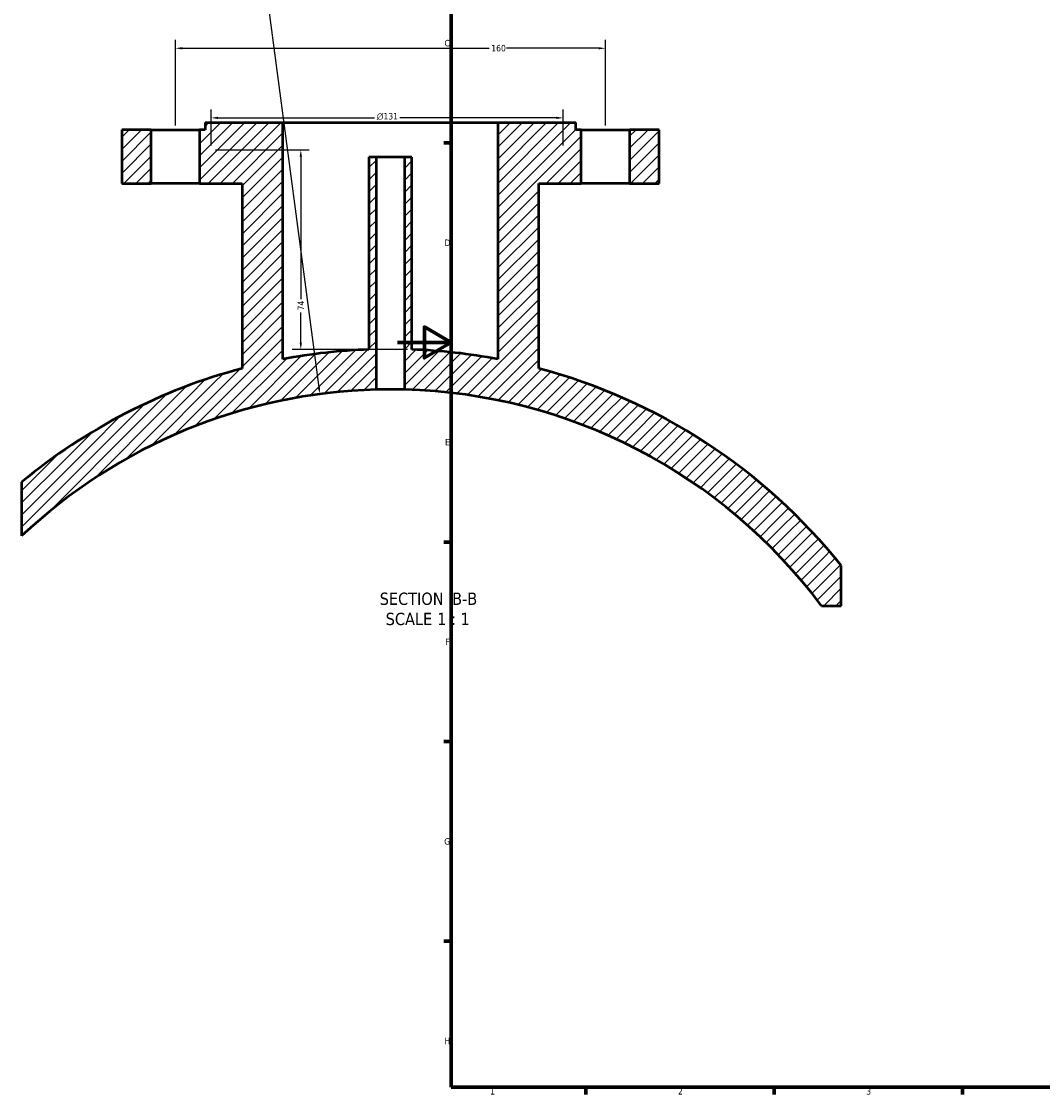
# Model space of a CAD drawing. Header units: millimetres. Extents: x -519 to 1053, y -190 to 828.
# Tile 2 of 9: x -140 to 240, y 17 to 416. Entities that reach past the tile are written whole.
import ezdxf

# ---------------------------------------------------------------- set-up
doc = ezdxf.new("R2010")
doc.units = ezdxf.units.MM
for name, color, linetype, lineweight in [('Border (ANSI)', 7, 'Continuous', 70), ('Dimension (ANSI)', 7, 'Continuous', 25), ('Hatch (ANSI)', 7, 'Continuous', 18), ('Symbol (ANSI)', 7, 'Continuous', 25), ('Visible (ANSI)', 7, 'Continuous', 50)]:
    doc.layers.add(name, color=color, linetype=linetype, lineweight=lineweight)
doc.styles.add('Label Text (ANSI)', font='tahoma.ttf')
doc.styles.add('Note Text (ANSI)', font='tahoma.ttf')
doc.dimstyles.new('Default - mm (ANSI)', dxfattribs={"dimtxt": 2.4, "dimasz": 2.5, "dimexe": 3.175, "dimexo": 1.6002, "dimgap": 0.8, "dimtad": 0, "dimtoh": 1, "dimdec": 0, "dimrnd": 1e-08, "dimzin": 4, "dimdsep": 46, "dimtxsty": 'Note Text (ANSI)', "dimcen": 0.09, "dimdle": 10, "dimclrd": 256, "dimclre": 256, "dimclrt": 5, "dimadec": 1, "dimazin": 1, "dimtfac": 1.27, "dimtofl": 0, "dimtmove": 0, "dimatfit": 3, "dimfxl": 1, "dimtolj": 1, "dimtzin": 4, "dimlwd": -1, "dimlwe": -1, "dimarcsym": 0})

# ---------------------------------------------------------------- blocks, each defined once
blk = doc.blocks.new('Borders Default Border')
at = {"layer": 'Border (ANSI)'}
for p, q in [((20, 371.25), (17.2, 371.25)), ((20, 222.75), (17.2, 222.75)), ((20, 148.5), (17.2, 148.5)), ((20, 74.25), (17.2, 74.25)), ((70.08, 20), (70.08, 17.2)), ((140.17, 20), (140.17, 17.2)), ((210.25, 20), (210.25, 17.2))]:
    blk.add_line(p, q, dxfattribs=at)
at = {"layer": 'Border (ANSI)', "flags": 128}
for points in [[(20, 20), (20, 574), (821, 574), (821, 20), (20, 20)], [(0, 297), (20, 297), (10, 302.77), (10, 291.23), (20, 297)]]:
    blk.add_lwpolyline(points, dxfattribs=at)
at = {"layer": 'Border (ANSI)', "color": 5, "true_color": 0x0000ff, "char_height": 2.4, "attachment_point": 7, "style": 'Note Text (ANSI)'}
for s, insert in [('C', (17.51, 407.13)), ('D', (17.52, 332.93)), ('E', (17.71, 258.68)), ('F', (17.78, 184.43)), ('G', (17.4, 110.13)), ('H', (17.53, 35.93)), ('1', (34.5, 17.2)), ('2', (104.4, 17.2)), ('3', (174.46, 17.15))]:
    blk.add_mtext(s, dxfattribs=dict(at, insert=insert))
blk = doc.blocks.new('*D10')
at = {"layer": 'Defpoints', "color": 0, "transparency": 16777216}
for p in [(77.38, 406.46), (-82.62, 376.15), (77.38, 376.15)]:
    blk.add_point(p, dxfattribs=at)
at = {"layer": 'Dimension (ANSI)', "transparency": 16777216}
for p, q in [((-82.62, 377.75), (-82.62, 409.63)), ((77.38, 377.75), (77.38, 409.63)), ((-80.12, 406.46), (34.13, 406.46)), ((74.88, 406.46), (40.64, 406.46))]:
    blk.add_line(p, q, dxfattribs=at)
for points in [[(-80.12, 406.88), (-80.12, 406.04), (-82.62, 406.46)], [(74.88, 406.88), (74.88, 406.04), (77.38, 406.46)]]:
    blk.add_solid(points, dxfattribs=at)
at = {"layer": 'Dimension (ANSI)', "color": 5, "transparency": 16777216, "insert": (34.93, 407.71), "char_height": 2.4, "attachment_point": 1, "style": 'Note Text (ANSI)'}
blk.add_mtext('\\A1;160', dxfattribs=at)
blk = doc.blocks.new('*D11')
at = {"layer": 'Defpoints', "color": 0, "transparency": 16777216}
for p in [(61.68, 380.56), (-69.32, 368.65), (61.68, 368.65)]:
    blk.add_point(p, dxfattribs=at)
at = {"layer": 'Dimension (ANSI)', "transparency": 16777216}
for p, q in [((-69.32, 370.25), (-69.32, 383.74)), ((61.68, 370.25), (61.68, 383.74)), ((-66.82, 380.56), (-8.49, 380.56)), ((59.18, 380.56), (0.84, 380.56))]:
    blk.add_line(p, q, dxfattribs=at)
for points in [[(-66.82, 380.98), (-66.82, 380.15), (-69.32, 380.56)], [(59.18, 380.98), (59.18, 380.15), (61.68, 380.56)]]:
    blk.add_solid(points, dxfattribs=at)
at = {"layer": 'Dimension (ANSI)', "color": 5, "transparency": 16777216, "insert": (-7.69, 382.37), "char_height": 2.4, "attachment_point": 1, "style": 'Note Text (ANSI)'}
blk.add_mtext('\\A1;{\\fAIGDT|b0|i0;\\H2.4000;\\ln}\\fTahoma|b0|i0;\\H2.4000;131', dxfattribs=at)
blk = doc.blocks.new('*D12')
at = {"layer": 'Defpoints', "color": 0, "transparency": 16777216}
for p in [(-69.32, 368.65), (-35.97, 294.4), (5.38, 294.4)]:
    blk.add_point(p, dxfattribs=at)
at = {"layer": 'Dimension (ANSI)', "transparency": 16777216}
for p, q in [((-67.72, 368.65), (-32.8, 368.65)), ((-35.97, 366.15), (-35.97, 313.1)), ((-35.97, 296.9), (-35.97, 308.14)), ((3.78, 294.4), (-39.15, 294.4))]:
    blk.add_line(p, q, dxfattribs=at)
for points in [[(-36.39, 366.15), (-35.56, 366.15), (-35.97, 368.65)], [(-36.39, 296.9), (-35.56, 296.9), (-35.97, 294.4)]]:
    blk.add_solid(points, dxfattribs=at)
at = {"layer": 'Dimension (ANSI)', "color": 5, "transparency": 16777216, "insert": (-37.17, 308.94), "char_height": 2.4, "attachment_point": 1, "rotation": 90, "style": 'Note Text (ANSI)'}
blk.add_mtext('\\A1;74', dxfattribs=at)
blk = doc.blocks.new('*D13')
at = {"layer": 'Defpoints', "color": 0, "transparency": 16777216}
for p in [(-28.92, 277.81), (-2.62, 79.55)]:
    blk.add_point(p, dxfattribs=at)
at = {"layer": 'Dimension (ANSI)', "transparency": 16777216}
for p, q in [((-78.43, 626.94), (-75.25, 626.94)), ((-75.25, 626.94), (-29.25, 280.29))]:
    blk.add_line(p, q, dxfattribs=at)
blk.add_solid([(-28.84, 280.34), (-29.66, 280.23), (-28.92, 277.81)], dxfattribs=at)
at = {"layer": 'Dimension (ANSI)', "color": 5, "transparency": 16777216, "insert": (-86.31, 628.19), "char_height": 2.4, "attachment_point": 1, "style": 'Note Text (ANSI)'}
blk.add_mtext('\\A1;R200', dxfattribs=at)

msp = doc.modelspace()

# ---------------------------------------------------------------- hatches: boundary and pattern name
at = {"layer": 'Hatch (ANSI)'}
h = msp.add_hatch(dxfattribs=at)
h.set_pattern_fill('ANSI31', color=256, scale=25.4, style=0)
h.set_pattern_definition([(45, (0, 0), (-2.245064, 2.245064), [])])
edge = h.paths.add_edge_path()
edge.add_line((-71.62, 378.79), (-42.62, 378.79))
edge.add_line((-42.62, 378.79), (-42.62, 290.79))
edge.add_ellipse((-2.62, 79.55), major_axis=(-214.85, -8), ratio=1, start_angle=270, end_angle=278.5897, ccw=False)
edge.add_line((-10.62, 294.4), (-10.62, 365.95))
edge.add_line((-10.62, 365.95), (-7.82, 365.95))
edge.add_line((-7.82, 365.95), (-7.82, 279.48))
edge.add_ellipse((-2.62, 79.55), major_axis=(145.47, 137.25), ratio=1, start_angle=48.1559, end_angle=90)
edge.add_line((-139.87, 225.02), (-139.87, 245.04))
edge.add_ellipse((-2.62, 79.55), major_axis=(-207.79, -55.2), ratio=1, start_angle=270, end_angle=294.7936, ccw=False)
edge.add_line((-57.82, 287.34), (-57.82, 356.15))
edge.add_line((-57.82, 356.15), (-73.62, 356.15))
edge.add_line((-73.62, 356.15), (-73.62, 376.15))
edge.add_line((-73.62, 376.15), (-71.62, 376.15))
edge.add_line((-71.62, 376.15), (-71.62, 378.79))
h.paths.add_polyline_path([(-91.62, 356.15), (-91.62, 376.15), (-102.62, 376.15), (-102.62, 356.15)])
edge = h.paths.add_edge_path()
edge.add_line((37.38, 378.79), (66.38, 378.79))
edge.add_line((66.38, 378.79), (66.38, 376.15))
edge.add_line((66.38, 376.15), (68.38, 376.15))
edge.add_line((68.38, 376.15), (68.38, 356.15))
edge.add_line((68.38, 356.15), (52.58, 356.15))
edge.add_line((52.58, 356.15), (52.58, 287.34))
edge.add_ellipse((-2.62, 79.55), major_axis=(-134.48, 167.75), ratio=1, start_angle=270, end_angle=306.4049, ccw=False)
edge.add_line((165.13, 214.03), (165.13, 199.03))
edge.add_line((165.13, 199.03), (157.77, 199.03))
edge.add_ellipse((-2.62, 79.55), major_axis=(199.93, -5.2), ratio=1, start_angle=38.1739, end_angle=90)
edge.add_line((2.58, 279.48), (2.58, 365.95))
edge.add_line((2.58, 365.95), (5.38, 365.95))
edge.add_line((5.38, 365.95), (5.38, 294.4))
edge.add_ellipse((-2.62, 79.55), major_axis=(-211.25, 40), ratio=1, start_angle=270, end_angle=278.5897, ccw=False)
edge.add_line((37.38, 290.79), (37.38, 378.79))
h.paths.add_polyline_path([(86.38, 376.15), (86.38, 356.15), (97.38, 356.15), (97.38, 376.15)])

# ---------------------------------------------------------------- linework, layer by layer
at = {"layer": 'Visible (ANSI)'}
for p, q in [((-91.62, 376.15), (-102.62, 376.15)), ((-102.62, 376.15), (-102.62, 356.15)), ((-91.62, 356.15), (-91.62, 376.15)), ((-91.62, 376.15), (-73.62, 376.15)), ((-71.62, 376.15), (-73.62, 376.15)), ((-73.62, 376.15), (-73.62, 356.15)), ((-71.62, 378.79), (-42.62, 378.79)), ((-71.62, 378.79), (-71.62, 376.15)), ((-42.62, 378.79), (37.38, 378.79)), ((-42.62, 290.79), (-42.62, 378.79)), ((37.38, 378.79), (66.38, 378.79)), ((37.38, 378.79), (37.38, 290.79)), ((66.38, 376.15), (66.38, 378.79)), ((68.38, 376.15), (66.38, 376.15)), ((68.38, 356.15), (68.38, 376.15)), ((68.38, 376.15), (86.38, 376.15)), ((86.38, 376.15), (86.38, 356.15)), ((97.38, 376.15), (86.38, 376.15)), ((97.38, 356.15), (97.38, 376.15)), ((-7.82, 365.95), (-10.62, 365.95)), ((-10.62, 365.95), (-10.62, 294.4)), ((-7.82, 279.48), (-7.82, 365.95)), ((2.58, 365.95), (-7.82, 365.95)), ((5.38, 365.95), (2.58, 365.95)), ((2.58, 365.95), (2.58, 279.48)), ((5.38, 294.4), (5.38, 365.95)), ((-102.62, 356.15), (-91.62, 356.15)), ((-73.62, 356.15), (-91.62, 356.15)), ((-73.62, 356.15), (-57.82, 356.15)), ((-57.82, 356.15), (-57.82, 287.34)), ((52.58, 287.34), (52.58, 356.15)), ((52.58, 356.15), (68.38, 356.15)), ((86.38, 356.15), (68.38, 356.15)), ((86.38, 356.15), (97.38, 356.15)), ((-139.87, 245.04), (-139.87, 225.02)), ((165.13, 199.03), (165.13, 214.03)), ((157.77, 199.03), (165.13, 199.03))]:
    msp.add_line(p, q, dxfattribs=at)
for radius, start, end in [(215, 92.1324, 100.7222), (215, 79.2778, 87.8676), (215, 104.877, 129.6705), (215, 38.7181, 75.123), (200, 91.4899, 133.334), (200, 36.684, 88.5101)]:
    msp.add_arc((-2.62, 79.55), radius, start, end, dxfattribs=at)
msp.add_open_spline([(2.58, 279.48), (2.58, 279.48), (2.45, 279.48), (1.92, 279.5), (1.52, 279.51), (0.6, 279.52), (0.01, 279.53), (-1.27, 279.54), (-1.96, 279.55), (-3.27, 279.55), (-3.97, 279.54), (-5.25, 279.53), (-5.83, 279.52), (-6.76, 279.51), (-7.16, 279.5), (-7.69, 279.48), (-7.82, 279.48), (-7.82, 279.48)], degree=3, knots=[0, 0, 0, 0, 0.195887, 0.195887, 0.391773, 0.391773, 0.58766, 0.58766, 0.783546, 0.783546, 0.979433, 0.979433, 1.175319, 1.175319, 1.371206, 1.371206, 1.567092, 1.567092, 1.567092, 1.567092], dxfattribs=at)

# ---------------------------------------------------------------- block references
msp.add_blockref('Borders Default Border', (0, 0))

# ---------------------------------------------------------------- texts
at = {"layer": 'Symbol (ANSI)', "char_height": 4.572, "attachment_point": 7, "style": 'Label Text (ANSI)'}
for s, insert in [('SECTION', (-6.6, 199.28)), (' B-B', (18.63, 199.38)), ('SCALE', (-4.38, 191.77)), (' 1 : 1', (13.09, 191.85))]:
    msp.add_mtext(s, dxfattribs=dict(at, insert=insert))

# ---------------------------------------------------------------- dimensions: what is measured, and where the dimension line sits
at = {"layer": 'Dimension (ANSI)'}
dim = msp.add_radius_dim(center=(-2.62, 79.55), mpoint=(-28.92, 277.81), dimstyle='Default - mm (ANSI)', override={"dimgap": 0.8, "dimtih": 1, "dimdec": 0, "dimlfac": 1, "dimcen": 0, "dimtol": 0, "dimlim": 0, "dimtp": 0, "dimtm": 0, "dimtdec": 2}, dxfattribs=at)
dim.commit()
dim.dimension.update_dxf_attribs({"geometry": '*D13', "text_midpoint": (-82.77, 626.94), "dimtype": 164})
for base, p1, p2, angle, picture, middle in [((77.38, 406.46), (-82.62, 376.15), (77.38, 376.15), 180, '*D10', (37.38, 406.46)), ((-35.97, 294.4), (-69.32, 368.65), (5.38, 294.4), 90, '*D12', (-35.97, 310.62))]:
    dim = msp.add_linear_dim(base=base, p1=p1, p2=p2, angle=angle, dimstyle='Default - mm (ANSI)', override={"dimgap": 0.8, "dimtoh": 0, "dimdec": 0, "dimtol": 0, "dimlim": 0, "dimtp": 0, "dimtm": 0, "dimtdec": 2, "dimatfit": 1}, dxfattribs=at)
    dim.commit()
    dim.dimension.update_dxf_attribs({"geometry": picture, "text_midpoint": middle, "dimtype": 160})
dim = msp.add_linear_dim(base=(61.68, 380.56), p1=(-69.32, 368.65), p2=(61.68, 368.65), angle=180, text='{\\fAIGDT|b0|i0;\\H2.4000;\\ln}\\fTahoma|b0|i0;\\H2.4000;<>', dimstyle='Default - mm (ANSI)', override={"dimgap": 0.8, "dimtoh": 0, "dimdec": 0, "dimtol": 0, "dimlim": 0, "dimtp": 0, "dimtm": 0, "dimtdec": 2, "dimatfit": 1}, dxfattribs=at)
dim.commit()
dim.dimension.update_dxf_attribs({"geometry": '*D11', "text_midpoint": (-3.82, 380.56), "dimtype": 160})

doc.saveas('drawing.dxf')
